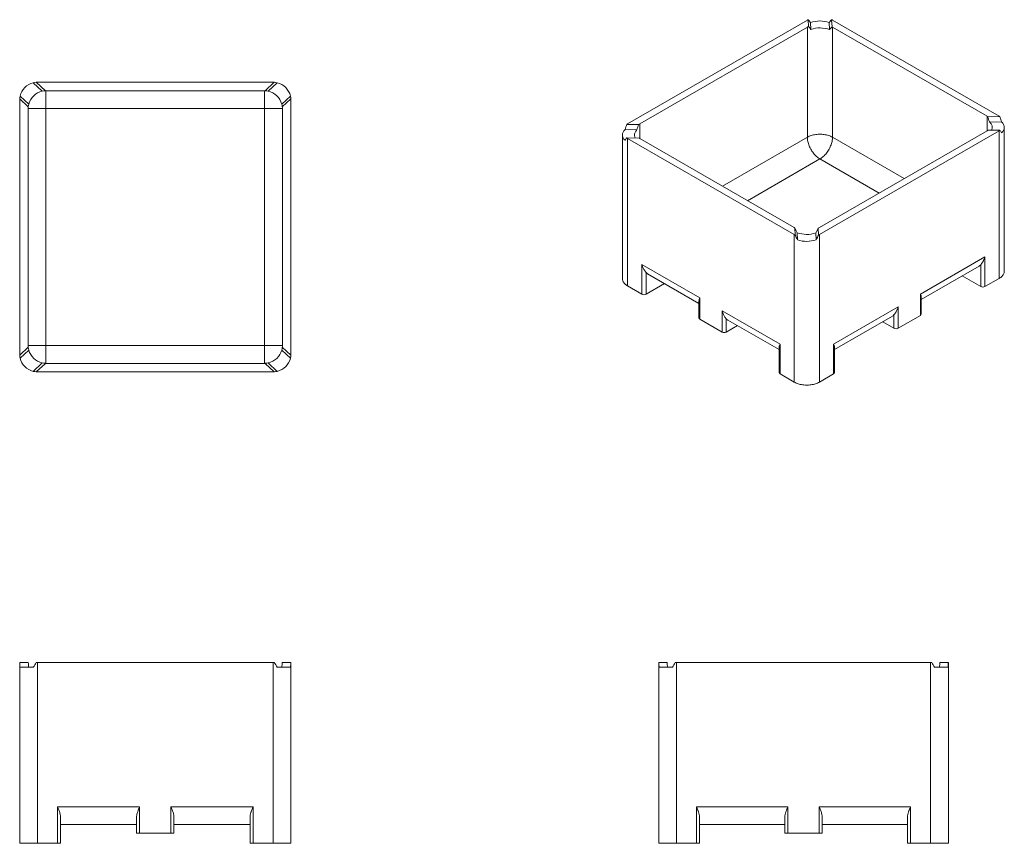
# Model space of a CAD drawing. Header units: millimetres. Extents: x 815 to 5034, y 533 to 4064.
import ezdxf

# ---------------------------------------------------------------- set-up
doc = ezdxf.new("R2010")
doc.units = ezdxf.units.MM

msp = doc.modelspace()

# ---------------------------------------------------------------- linework, layer by layer
at = {"color": 7, "linetype": 'Continuous', "lineweight": 15}
for p, q in [((4190.3, 4061.5), (3420.2, 3616.9)), ((4194.1, 4063.5), (4195.9, 4034.6)), ((4203.9, 4051.4), (4205.6, 4022.2)), ((4283.9, 4051.6), (4285.8, 4021.1)), ((4294.2, 4063.6), (4296, 4032.8)), ((5012, 3649.3), (4298.1, 4061.5)), ((4190.3, 4031.7), (3471.9, 3616.9)), ((4190.3, 3559.8), (4190.3, 4031.7)), ((4960.4, 3649.3), (4298.1, 4031.7)), ((4298.1, 4031.7), (4298.1, 3559.8)), ((873.3, 3793.3), (912, 3757.2)), ((885.9, 3795.2), (924.9, 3758.8)), ((1900.9, 3795.4), (891.2, 3795.4)), ((1864.4, 3758.9), (927.7, 3758.9)), ((927.7, 3758.9), (927.7, 3682.7)), ((1864.4, 3758.9), (1864.4, 3682.7)), ((1906.2, 3795.2), (1867.2, 3758.8)), ((1918.8, 3793.3), (1880.1, 3757.2)), ((815, 3719.2), (815, 2630.2)), ((815.2, 3724.4), (851.9, 3690.2)), ((817, 3736.4), (854, 3701.9)), ((1975.1, 3736.4), (1938.1, 3701.9)), ((1976.9, 3724.4), (1940.2, 3690.2)), ((1977.1, 3719.2), (1977.1, 2630.2)), ((851.5, 3682.7), (851.5, 2666.7)), ((927.7, 3682.7), (851.5, 3682.7)), ((1864.4, 3682.7), (927.7, 3682.7)), ((927.7, 3682.7), (927.7, 2666.7)), ((1864.4, 3682.7), (1940.6, 3682.7)), ((1864.4, 3682.7), (1864.4, 2666.7)), ((1940.6, 3682.7), (1940.6, 2666.7)), ((5015.6, 3647.1), (4962.3, 3648.2)), ((3409.5, 3592.8), (3460, 3591.7)), ((3416.7, 3614.7), (3466.8, 3613.7)), ((5012, 3587.1), (4241.9, 3142.6)), ((4960.4, 3587.1), (4241.9, 3172.4)), ((5015.6, 3589.3), (4965.4, 3590.3)), ((5023.2, 3624.8), (4970.3, 3625.9)), ((5012, 3587.1), (5012, 2954.5)), ((5034.3, 2985.6), (5034.3, 3601.9)), ((3397.9, 3569.5), (3397.9, 2953.2)), ((3416.6, 3557), (3469.9, 3555.9)), ((4134.2, 3142.6), (3420.2, 3554.7)), ((3420.2, 2922.1), (3420.2, 3554.7)), ((4134.2, 3172.4), (3471.9, 3554.7)), ((4138.1, 3140.5), (4136.2, 3171.3)), ((4238.1, 3140.5), (4236.4, 3169.5)), ((4134.2, 2510), (4134.2, 3142.6)), ((4148.4, 3119.8), (4146.5, 3150.3)), ((4228.4, 3120), (4226.6, 3149.2)), ((4241.9, 3142.6), (4241.9, 2510)), ((4951.1, 3046.9), (4674.6, 2887.3)), ((4951.1, 2919.4), (4951.1, 3046.9)), ((3729.6, 2871.1), (3481.1, 3014.5)), ((3481.1, 3014.5), (3481.1, 2887)), ((4678.3, 2863.7), (4926.4, 3006.9)), ((4933.2, 3012.5), (4933.2, 2919.4)), ((3499.1, 2887), (3499.1, 2980.1)), ((3505.9, 2974.5), (3725.9, 2847.5)), ((4854, 2965.1), (4933.2, 2919.4)), ((5012, 2954.5), (4951.1, 2919.4)), ((3481.1, 2887), (3420.2, 2922.1)), ((3578.3, 2932.7), (3499.1, 2887)), ((3729.6, 2779.5), (3729.6, 2871.1)), ((4674.6, 2887.3), (4674.6, 2795.7)), ((4678.3, 2800.9), (4678.3, 2873.3)), ((3725.9, 2857.1), (3725.9, 2784.7)), ((4302.8, 2672.7), (4579.4, 2832.3)), ((4579.4, 2832.3), (4579.4, 2740.7)), ((3824.8, 2816.1), (4073.3, 2672.7)), ((3824.8, 2724.5), (3824.8, 2816.1)), ((4306.5, 2649.1), (4554.6, 2792.3)), ((4561.4, 2740.7), (4561.4, 2798)), ((4579.4, 2740.7), (4674.6, 2795.7)), ((3729.6, 2779.5), (3824.8, 2724.5)), ((3842.8, 2781.7), (3842.8, 2724.5)), ((3890.8, 2752.3), (3842.8, 2724.5)), ((3849.6, 2776.1), (4069.6, 2649.1)), ((4513.4, 2768.5), (4561.4, 2740.7)), ((815.2, 2625), (851.9, 2659.2)), ((927.7, 2666.7), (851.5, 2666.7)), ((927.7, 2590.5), (927.7, 2666.7)), ((1864.4, 2666.7), (927.7, 2666.7)), ((1864.4, 2666.7), (1940.6, 2666.7)), ((1864.4, 2590.5), (1864.4, 2666.7)), ((1976.9, 2625), (1940.2, 2659.2)), ((4069.6, 2658.7), (4069.6, 2550.3)), ((4073.3, 2672.7), (4073.3, 2545.1)), ((4302.8, 2545.1), (4302.8, 2672.7)), ((4306.5, 2550.3), (4306.5, 2658.7)), ((817, 2613), (854, 2647.4)), ((1975.1, 2613), (1938.1, 2647.4)), ((873.3, 2556.1), (912, 2592.1)), ((885.9, 2554.1), (924.9, 2590.5)), ((1864.4, 2590.5), (927.7, 2590.5)), ((1906.2, 2554.1), (1867.2, 2590.5)), ((1918.8, 2556.1), (1880.1, 2592.1)), ((1900.9, 2554), (891.2, 2554)), ((4073.3, 2545.1), (4134.2, 2510)), ((4241.9, 2510), (4302.8, 2545.1)), ((815, 1307.8), (815, 533.1)), ((815.2, 1307.8), (815, 1307.8)), ((815.2, 1307.8), (851.9, 1307.8)), ((873.3, 1287.8), (817, 1287.8)), ((891.2, 1307.8), (885.9, 1307.8)), ((891.2, 533.1), (891.2, 1307.8)), ((1900.9, 1307.8), (891.2, 1307.8)), ((1900.9, 533.1), (1900.9, 1307.8)), ((1900.9, 1307.8), (1906.2, 1307.8)), ((1918.8, 1287.8), (1975.1, 1287.8)), ((1976.9, 1307.8), (1940.2, 1307.8)), ((1976.9, 1307.8), (1977.1, 1307.8)), ((1977.1, 1307.8), (1977.1, 533.1)), ((3553.2, 533.1), (3553.2, 1307.8)), ((3553.2, 1307.8), (3553.4, 1307.8)), ((3553.4, 1307.8), (3589.8, 1307.8)), ((3555.3, 1287.8), (3612.2, 1287.8)), ((3624.2, 1307.8), (3629.4, 1307.8)), ((3629.4, 1307.8), (3629.4, 533.1)), ((4718.4, 1307.8), (3629.4, 1307.8)), ((4718.4, 1307.8), (4718.4, 533.1)), ((4723.6, 1307.8), (4718.4, 1307.8)), ((4792.5, 1287.8), (4735.6, 1287.8)), ((4794.4, 1307.8), (4758.1, 1307.8)), ((4794.6, 1307.8), (4794.4, 1307.8)), ((4794.6, 533.1), (4794.6, 1307.8)), ((1328.7, 689.3), (977.3, 689.3)), ((977.3, 689.3), (977.3, 533.1)), ((1328.7, 577.1), (1328.7, 689.3)), ((1463.3, 689.3), (1814.8, 689.3)), ((1463.3, 577.1), (1463.3, 689.3)), ((1814.8, 689.3), (1814.8, 533.1)), ((3715.5, 689.3), (4106.6, 689.3)), ((3715.5, 533.1), (3715.5, 689.3)), ((4106.6, 689.3), (4106.6, 577.1)), ((4241.2, 689.3), (4241.2, 577.1)), ((4632.3, 689.3), (4241.2, 689.3)), ((4632.3, 533.1), (4632.3, 689.3)), ((990, 533.1), (990, 647.1)), ((1316, 647.1), (1316, 577.1)), ((1476, 647.1), (1476, 577.1)), ((1802.1, 533.1), (1802.1, 647.1)), ((3728.2, 647.1), (3728.2, 533.1)), ((4093.9, 577.1), (4093.9, 647.1)), ((4253.9, 577.1), (4253.9, 647.1)), ((4619.6, 647.1), (4619.6, 533.1)), ((990, 613.1), (1316, 613.1)), ((1802.1, 613.1), (1476, 613.1)), ((4093.9, 613.1), (3728.2, 613.1)), ((4253.9, 613.1), (4619.6, 613.1)), ((1316, 577.1), (1328.7, 577.1)), ((1328.7, 577.1), (1463.3, 577.1)), ((1476, 577.1), (1463.3, 577.1)), ((4106.6, 577.1), (4093.9, 577.1)), ((4106.6, 577.1), (4241.2, 577.1)), ((4241.2, 577.1), (4253.9, 577.1)), ((815, 533.1), (891.2, 533.1)), ((977.3, 533.1), (891.2, 533.1)), ((977.3, 533.1), (990, 533.1)), ((1814.8, 533.1), (1802.1, 533.1)), ((1814.8, 533.1), (1900.9, 533.1)), ((1977.1, 533.1), (1900.9, 533.1)), ((3629.4, 533.1), (3553.2, 533.1)), ((3629.4, 533.1), (3715.5, 533.1)), ((3728.2, 533.1), (3715.5, 533.1)), ((4619.6, 533.1), (4632.3, 533.1)), ((4718.4, 533.1), (4632.3, 533.1)), ((4718.4, 533.1), (4794.6, 533.1))]:
    msp.add_line(p, q, dxfattribs=at)
at = {"color": 8, "linetype": 'Continuous', "lineweight": 15}
for p, q in [((4960.4, 3649.3), (4960.4, 3587.1)), ((3471.9, 3554.7), (3471.9, 3616.9)), ((3826.7, 3349.9), (4190.3, 3559.8)), ((4298.1, 3559.8), (4605.6, 3382.3)), ((4244.2, 3466.5), (3934.4, 3287.7)), ((4497.8, 3320.1), (4244.2, 3466.5))]:
    msp.add_line(p, q, dxfattribs=at)
at = {"color": 7, "linetype": 'Continuous', "lineweight": 15, "flags": 128}
for points in [[(3409.1, 3546.6), (3406.5, 3549.2), (3404.2, 3552), (3402.3, 3554.8), (3400.7, 3557.7), (3399.5, 3560.6), (3398.6, 3563.6), (3398.1, 3566.7), (3397.9, 3569.7), (3398.1, 3572.7), (3398.7, 3575.8), (3399.6, 3578.8), (3400.9, 3581.7), (3402.6, 3584.6), (3404.5, 3587.4), (3406.8, 3590.1), (3409.5, 3592.8)], [(3460, 3591.7), (3457.5, 3589.1), (3455.3, 3586.3), (3453.5, 3583.4), (3452, 3580.5), (3450.9, 3577.6), (3450.1, 3574.5), (3449.6, 3571.5), (3449.6, 3568.5), (3449.9, 3565.4), (3450.6, 3562.4), (3451.6, 3559.4), (3453, 3556.5), (3453.1, 3556.2)], [(4979.9, 3590), (4980.2, 3590.9), (4981.4, 3593.8), (4982.2, 3596.8), (4982.6, 3599.9), (4982.7, 3602.9), (4982.4, 3606), (4981.7, 3609), (4980.7, 3612), (4979.3, 3614.9), (4977.5, 3617.8), (4975.5, 3620.6), (4973.1, 3623.3), (4970.3, 3625.9)], [(5023.2, 3624.8), (5025.7, 3622.2), (5028, 3619.4), (5029.9, 3616.6), (5031.5, 3613.7), (5032.8, 3610.7), (5033.6, 3607.7), (5034.2, 3604.7), (5034.3, 3601.7), (5034.1, 3598.6), (5033.5, 3595.6), (5032.6, 3592.6), (5031.3, 3589.7), (5029.7, 3586.8), (5027.7, 3584), (5025.4, 3581.2), (5022.8, 3578.6)], [(4298.1, 3559.8), (4294.3, 3561.9), (4290.2, 3563.8), (4286, 3565.5), (4281.5, 3567.1), (4276.9, 3568.4), (4272.1, 3569.6), (4267.2, 3570.6), (4262.2, 3571.5), (4257.1, 3572.1), (4252, 3572.5), (4246.8, 3572.7), (4241.6, 3572.7), (4236.4, 3572.5), (4231.2, 3572.1), (4226.1, 3571.5), (4221.1, 3570.6), (4216.2, 3569.6), (4211.5, 3568.4), (4206.8, 3567.1), (4202.4, 3565.5), (4198.1, 3563.8), (4194.1, 3561.9), (4190.3, 3559.8)], [(4244.2, 3466.5), (4240.5, 3468.8), (4236.9, 3471.3), (4233.2, 3474.1), (4229.7, 3477.2), (4226.1, 3480.5), (4222.7, 3484), (4219.4, 3487.8), (4216.2, 3491.7), (4213.1, 3495.8), (4210.2, 3500.1), (4207.4, 3504.5), (4204.8, 3509), (4202.4, 3513.6), (4200.2, 3518.3), (4198.2, 3523), (4196.3, 3527.7), (4194.8, 3532.5), (4193.4, 3537.2), (4192.3, 3541.9), (4191.4, 3546.5), (4190.8, 3551.1), (4190.4, 3555.5), (4190.3, 3559.8)], [(4298.1, 3559.8), (4297.9, 3555.5), (4297.6, 3551.1), (4296.9, 3546.5), (4296.1, 3541.9), (4295, 3537.2), (4293.6, 3532.5), (4292, 3527.7), (4290.2, 3523), (4288.2, 3518.3), (4286, 3513.6), (4283.6, 3509), (4281, 3504.5), (4278.2, 3500.1), (4275.3, 3495.8), (4272.2, 3491.7), (4269, 3487.8), (4265.7, 3484), (4262.2, 3480.5), (4258.7, 3477.2), (4255.2, 3474.1), (4251.5, 3471.3), (4247.9, 3468.8), (4244.2, 3466.5)], [(5012, 2954.5), (5015.6, 2956.7), (5018.8, 2959.1), (5021.8, 2961.5), (5024.5, 2964.1), (5026.9, 2966.8), (5029, 2969.5), (5030.7, 2972.3), (5032.2, 2975.2), (5033.2, 2978.2), (5033.9, 2981.2), (5034.3, 2984.1), (5034.3, 2985.6)], [(3397.9, 2953.2), (3398, 2951.7), (3398.3, 2948.8), (3399, 2945.8), (3400.1, 2942.8), (3401.5, 2939.9), (3403.2, 2937.1), (3405.3, 2934.4), (3407.7, 2931.7), (3410.4, 2929.1), (3413.4, 2926.7), (3416.7, 2924.3), (3420.2, 2922.1)], [(4241.9, 2510), (4238.1, 2508), (4234.1, 2506.1), (4229.9, 2504.3), (4225.4, 2502.8), (4220.8, 2501.4), (4216, 2500.2), (4211.1, 2499.2), (4206.1, 2498.4), (4201, 2497.8), (4195.9, 2497.3), (4190.7, 2497.1), (4185.5, 2497.1), (4180.3, 2497.3), (4175.1, 2497.8), (4170, 2498.4), (4165, 2499.2), (4160.1, 2500.2), (4155.3, 2501.4), (4150.7, 2502.8), (4146.3, 2504.3), (4142, 2506.1), (4138, 2508), (4134.2, 2510)]]:
    msp.add_lwpolyline(points, dxfattribs=at)
at = {"color": 7, "linetype": 'Continuous', "lineweight": 15}
for centre, radius, start, end in [((4228, 3996), 75.5, 116.6911, 119.9698), ((4244.2, 3933.7), 124.4, 71.3884, 108.9244), ((4260.3, 3995.9), 75.6, 60.032, 63.3871), ((4228.8, 3964.8), 77.2, 115.2761, 119.9414), ((4244.1, 3904), 124.3, 70.4267, 108.0311), ((4261.1, 3967.6), 73.9, 60.0123, 61.8086), ((891.2, 3719.2), 76.2, 103.5907, 166.951), ((927.7, 3682.7), 76.2, 101.9401, 165.3887), ((891.2, 3719.2), 76.2, 94.0097, 103.5907), ((891.2, 3719.2), 76.2, 90, 94.0097), ((927.7, 3682.7), 76.2, 92.1144, 101.9401), ((927.7, 3682.7), 76.2, 90, 92.1144), ((1864.4, 3682.7), 76.2, 87.8856, 90), ((1864.4, 3682.7), 76.2, 78.0599, 87.8856), ((1864.4, 3682.7), 76.2, 14.6113, 78.0599), ((1900.9, 3719.2), 76.2, 85.9903, 90), ((1900.9, 3719.2), 76.2, 76.4093, 85.9903), ((1900.9, 3719.2), 76.2, 13.049, 76.4093), ((891.2, 3719.2), 76.2, 176.0849, 180), ((891.2, 3719.2), 76.2, 166.951, 176.0849), ((1900.9, 3719.2), 76.2, 3.9151, 13.049), ((1900.9, 3719.2), 76.2, 0, 3.9151), ((927.7, 3682.7), 76.2, 174.3487, 180), ((927.7, 3682.7), 76.2, 165.3887, 174.3487), ((1864.4, 3682.7), 76.2, 5.6513, 14.6113), ((1864.4, 3682.7), 76.2, 0, 5.6513), ((4925.4, 3588.8), 69.9, 58.1461, 60.0099), ((4978, 3590.3), 68.1, 56.436, 60.034), ((3454.3, 3557.9), 68.2, 119.9669, 123.4774), ((3505.1, 3559.2), 66.6, 119.9324, 125.0809), ((4927.2, 3644.8), 66.6, 299.9313, 305.0823), ((4978, 3646.1), 68.1, 299.9653, 303.4797), ((3454.3, 3613.7), 68.1, 236.4359, 240.0341), ((3506.8, 3615.3), 69.9, 238.1461, 240.0099), ((4171.1, 3236.4), 73.9, 240.0123, 241.8086), ((4203.4, 3239.2), 77.2, 295.2748, 299.9424), ((4172, 3208.1), 75.6, 240.0321, 243.387), ((4188.1, 3267.4), 124.3, 250.4267, 288.0311), ((4204.2, 3207.9), 75.5, 296.689, 299.9713), ((4188, 3237.7), 124.4, 251.3884, 288.9243), ((4913.2, 3029.6), 26.3, 300.1354, 319.5545), ((3519.1, 2997.2), 26.3, 220.4449, 239.8639), ((4942.1, 2936.6), 19.4, 242.4807, 297.5193), ((3490.1, 2904.2), 19.4, 242.4807, 297.5194), ((4541.4, 2815), 26.3, 300.1354, 319.5545), ((4672.1, 2801.4), 6.22, 293.4628, 355.218), ((3732.3, 2785.3), 6.38, 185.6527, 245.6672), ((3862.8, 2798.8), 26.3, 220.4449, 239.8639), ((3833.8, 2741.8), 19.4, 242.4807, 297.5194), ((4570.4, 2758), 19.4, 242.4807, 297.5194), ((927.7, 2666.7), 76.2, 180, 185.6513), ((927.7, 2666.7), 76.2, 185.6513, 194.6113), ((1864.4, 2666.7), 76.2, 345.3887, 354.3487), ((1864.4, 2666.7), 76.2, 354.3487, 0), ((891.2, 2630.2), 76.2, 180, 183.9151), ((891.2, 2630.2), 76.2, 183.9151, 193.049), ((927.7, 2666.7), 76.2, 194.6113, 258.0599), ((1864.4, 2666.7), 76.2, 281.9401, 345.3887), ((1900.9, 2630.2), 76.2, 346.951, 356.0849), ((1900.9, 2630.2), 76.2, 356.0849, 0), ((891.2, 2630.2), 76.2, 193.049, 256.4093), ((927.7, 2666.7), 76.2, 258.0599, 267.8856), ((927.7, 2666.7), 76.2, 267.8856, 270), ((1864.4, 2666.7), 76.2, 270, 272.1144), ((1864.4, 2666.7), 76.2, 272.1144, 281.9401), ((1900.9, 2630.2), 76.2, 283.5907, 346.951), ((891.2, 2630.2), 76.2, 256.4093, 265.9903), ((891.2, 2630.2), 76.2, 265.9903, 270), ((1900.9, 2630.2), 76.2, 270, 274.0097), ((1900.9, 2630.2), 76.2, 274.0097, 283.5907), ((4075.8, 2550.8), 6.22, 184.7823, 246.5379), ((4300.2, 2551), 6.38, 294.334, 354.3468)]:
    msp.add_arc(centre, radius, start, end, dxfattribs=at)
for centre, major_axis, ratio, start_param, end_param in [((4244.2, 3951.9), (-74.2, 130.1), 0.13455, 5.501905, 5.661322), ((4244.2, 3945.5), (73.2, 132.9), 0.160074, 0.572389, 0.739609), ((4244.2, 3925.1), (-74.2, 130.1), 0.13455, 5.474637, 5.631018), ((4244.2, 3912.7), (73.2, 132.9), 0.160074, 0.539311, 0.7108), ((4906.5, 3530.4), (2.5, 168.4), 0.452236, 5.322041, 5.493531), ((4958.1, 3533.3), (2.5, 168.4), 0.452236, 5.293233, 5.460453), ((3474.1, 3507.4), (2.5, 168.4), 0.452236, 0.886377, 1.045793), ((3525.8, 3510.4), (2.5, 168.4), 0.452236, 0.91668, 1.073061), ((4958.1, 3539.8), (-30.9, 75.2), 0.925675, 4.851788, 5.011204), ((3474.1, 3500.9), (-30.9, 75.2), 0.925675, 0.437128, 0.604348), ((4188.1, 3115.7), (-74.2, 130.1), 0.13455, 1.054167, 1.225657), ((4188.1, 3128), (73.2, 132.9), 0.160074, 4.95978, 5.116161), ((4188.1, 3088.8), (-74.2, 130.1), 0.13455, 1.087245, 1.254465), ((4188.1, 3095.2), (73.2, 132.9), 0.160074, 4.987048, 5.146465), ((891.2, 1211.7), (-58.5, 151.2), 0.323166, 0.764582, 0.923998), ((927.7, 1215.3), (-58.5, 151.2), 0.323166, 0.794885, 0.951266), ((891.2, 1203.8), (58.5, 151.2), 0.323166, 0.944527, 1.111748), ((1900.9, 1203.8), (-58.5, 151.2), 0.323166, 5.171438, 5.338658), ((1864.4, 1215.3), (58.5, 151.2), 0.323166, 5.331919, 5.4883), ((1900.9, 1211.7), (58.5, 151.2), 0.323166, 5.359187, 5.518604), ((3629.4, 1203.8), (-61.6, 151.3), 0.296745, 0.700062, 0.867282), ((3665.9, 1200.2), (-61.6, 151.3), 0.296745, 0.666984, 0.838473), ((3629.4, 1211.7), (61.6, 151.3), 0.296745, 1.009047, 1.168464), ((4718.4, 1211.7), (-61.6, 151.3), 0.296745, 5.114722, 5.274138), ((4681.9, 1200.2), (61.6, 151.3), 0.296745, 5.444712, 5.616201), ((4718.4, 1203.8), (61.6, 151.3), 0.296745, 5.415903, 5.583124)]:
    msp.add_ellipse(centre, major_axis=major_axis, ratio=ratio, start_param=start_param, end_param=end_param, dxfattribs=at)
for points, knots in [([(4951.1, 3046.9), (4951.1, 3046.9), (4950.2, 3043.7), (4948.5, 3038.9), (4945.9, 3032.8), (4943.6, 3028.2), (4941.2, 3023.8), (4938.5, 3019.6), (4935.8, 3015.7), (4934, 3013.6), (4933.2, 3012.5)], [0, 0, 0, 0, 0.0011836, 0.2256163, 0.3487703, 0.4719112, 0.5980236, 0.724094, 0.8608447, 1, 1, 1, 1]), ([(3499.1, 2980.1), (3498.2, 2981.2), (3496.5, 2983.3), (3493.4, 2987.6), (3490.3, 2992.7), (3487.1, 2998.7), (3484, 3005.9), (3482.1, 3011.3), (3481.1, 3014.5), (3481.1, 3014.5)], [0, 0, 0, 0, 0.137866, 0.2759354, 0.4417782, 0.608242, 0.7743635, 0.9988163, 1, 1, 1, 1]), ([(3729.6, 2871.1), (3729.6, 2871.1), (3728.7, 2869), (3727.3, 2865.4), (3726.1, 2860.9), (3726, 2858.3), (3725.9, 2857.1)], [0, 0, 0, 0, 0.002165, 0.41262, 0.716405, 1, 1, 1, 1]), ([(4678.2, 2873.3), (4678.2, 2873.8), (4678.3, 2875.3), (4677.8, 2878), (4676.7, 2882), (4675.5, 2885.2), (4674.6, 2887.3), (4674.6, 2887.3)], [0, 0, 0, 0, 0.1253577, 0.3563089, 0.587288, 0.9978348, 1, 1, 1, 1]), ([(4561.4, 2798), (4562.3, 2799), (4564, 2801.1), (4566.8, 2805), (4569.4, 2809.1), (4571.8, 2813.4), (4574.1, 2818.1), (4576.7, 2824.3), (4578.4, 2829.1), (4579.4, 2832.3), (4579.4, 2832.3)], [0, 0, 0, 0, 0.136543, 0.275907, 0.398866, 0.521863, 0.648116, 0.774385, 0.998816, 1, 1, 1, 1]), ([(3824.8, 2816.1), (3824.8, 2816.1), (3825.7, 2812.9), (3827.6, 2807.5), (3830.8, 2800.3), (3834, 2794.3), (3837.1, 2789.2), (3840.1, 2784.9), (3841.9, 2782.8), (3842.8, 2781.7)], [0, 0, 0, 0, 0.0011837, 0.2256363, 0.3917578, 0.5582219, 0.7240647, 0.8621339, 1, 1, 1, 1]), ([(4069.6, 2658.7), (4069.6, 2659.2), (4069.6, 2660.7), (4070.1, 2663.4), (4071.1, 2667.4), (4072.4, 2670.6), (4073.3, 2672.7), (4073.3, 2672.7)], [0, 0, 0, 0, 0.125373, 0.355705, 0.587295, 0.997835, 1, 1, 1, 1]), ([(4302.8, 2672.7), (4302.8, 2672.7), (4303.8, 2670.6), (4305, 2667.4), (4306, 2663.5), (4306.5, 2660.8), (4306.5, 2659.3), (4306.5, 2658.7)], [0, 0, 0, 0, 0.002165, 0.412698, 0.637404, 0.863221, 1, 1, 1, 1]), ([(990, 647.1), (989.9, 648.9), (989.7, 652.6), (988.4, 658.7), (986.5, 665.3), (984, 672.4), (981, 680.3), (978.7, 686), (977.3, 689.2), (977.3, 689.3)], [0, 0, 0, 0, 0.137866, 0.2759354, 0.4417782, 0.608242, 0.7743635, 0.9988163, 1, 1, 1, 1]), ([(1328.7, 689.3), (1328.7, 689.2), (1327.4, 686), (1325.1, 680.3), (1322, 672.4), (1319.5, 665.3), (1317.6, 658.7), (1316.3, 652.6), (1316.1, 648.9), (1316, 647.1)], [0, 0, 0, 0, 0.0011837, 0.2256363, 0.3917578, 0.5582219, 0.7240647, 0.8621339, 1, 1, 1, 1]), ([(1463.3, 689.3), (1463.4, 689.2), (1464.7, 686), (1467, 680.3), (1470.1, 672.4), (1472.6, 665.3), (1474.5, 658.7), (1475.8, 652.6), (1476, 648.9), (1476, 647.1)], [0, 0, 0, 0, 0.0011837, 0.2256363, 0.3917578, 0.5582219, 0.7240647, 0.8621339, 1, 1, 1, 1]), ([(1802.1, 647.1), (1802.2, 648.9), (1802.4, 652.6), (1803.5, 658.1), (1805, 663.5), (1806.8, 668.7), (1808.7, 674.1), (1811.4, 680.9), (1813.4, 686), (1814.8, 689.2), (1814.8, 689.3)], [0, 0, 0, 0, 0.136543, 0.275907, 0.398866, 0.521863, 0.648116, 0.774384, 0.998816, 1, 1, 1, 1]), ([(3715.5, 689.3), (3715.5, 689.2), (3716.8, 686), (3718.9, 681), (3721.5, 674.2), (3723.4, 668.9), (3725.2, 663.6), (3726.7, 658.1), (3727.9, 652.6), (3728.1, 649), (3728.2, 647.1)], [0, 0, 0, 0, 0.0011836, 0.2256163, 0.3487703, 0.4719112, 0.5980236, 0.724094, 0.8608447, 1, 1, 1, 1]), ([(4093.9, 647.1), (4094, 648.9), (4094.2, 652.6), (4095.4, 658.1), (4096.9, 663.5), (4098.6, 668.7), (4100.6, 674.1), (4103.2, 680.9), (4105.3, 686), (4106.6, 689.2), (4106.6, 689.3)], [0, 0, 0, 0, 0.136543, 0.275907, 0.398866, 0.521863, 0.648116, 0.774385, 0.998816, 1, 1, 1, 1]), ([(4253.9, 647.1), (4253.8, 648.9), (4253.6, 652.6), (4252.3, 658.7), (4250.4, 665.3), (4247.9, 672.4), (4244.8, 680.3), (4242.5, 686), (4241.2, 689.2), (4241.2, 689.3)], [0, 0, 0, 0, 0.1378661, 0.2759355, 0.4417778, 0.6082421, 0.7743634, 0.9988163, 1, 1, 1, 1]), ([(4632.3, 689.3), (4632.3, 689.2), (4631, 686), (4628.9, 681), (4626.3, 674.2), (4624.4, 668.9), (4622.6, 663.6), (4621.1, 658.1), (4619.9, 652.6), (4619.7, 649), (4619.6, 647.1)], [0, 0, 0, 0, 0.0011836, 0.2256163, 0.3487703, 0.4719112, 0.5980236, 0.724094, 0.8608447, 1, 1, 1, 1])]:
    msp.add_open_spline(points, degree=3, knots=knots, dxfattribs=at)

doc.saveas('drawing.dxf')
